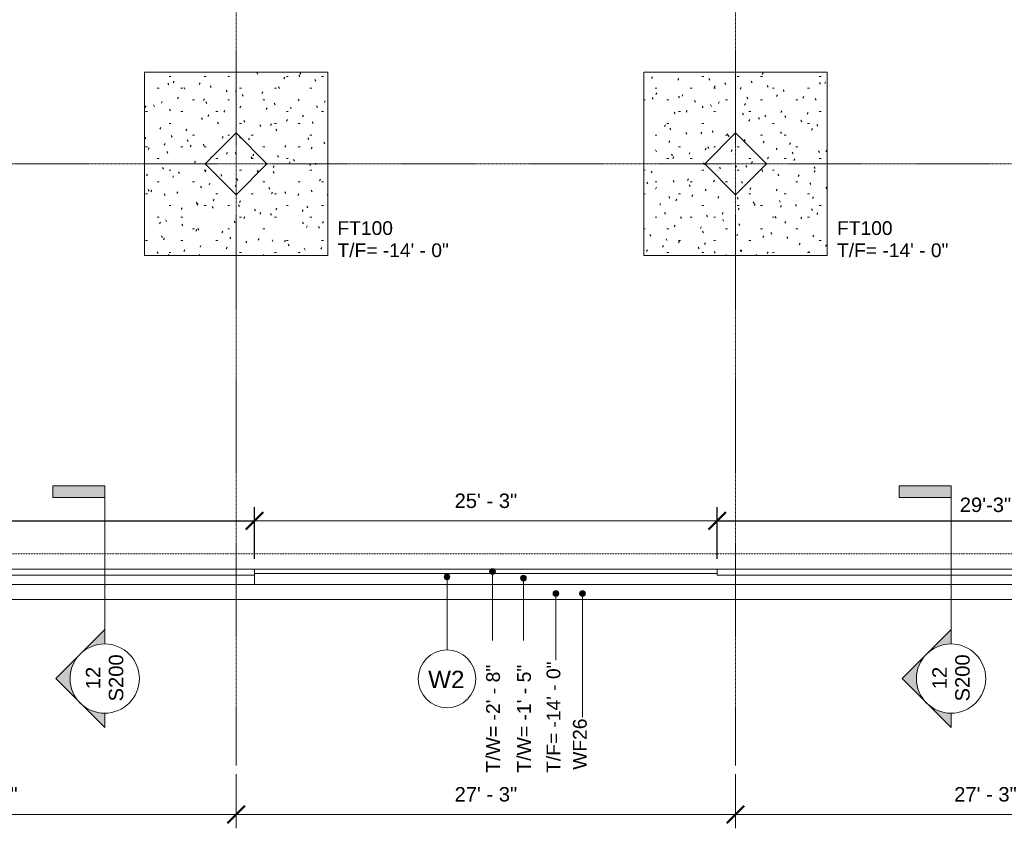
# Model space of a CAD drawing. Header units: inches. Extents: x -4126 to -1638, y 141 to 12362.
# Tile 5 of 15: x -2969 to -2324, y 9731 to 10261. Entities that reach past the tile are written whole.
import ezdxf

# ---------------------------------------------------------------- set-up
doc = ezdxf.new("R2010")
doc.units = ezdxf.units.IN
doc.header["$MEASUREMENT"] = 0
doc.linetypes.add('Aligning Line 1_8_', pattern=[0.25, 0.125, -0.125])
doc.linetypes.add('Línea de rejilla', pattern=[0.875, 0.5, -0.125, 0.125, -0.125])
for name, color, linetype, lineweight in [('A-ANNO-DIMS', 7, 'Continuous', 9), ('A-ANNO-DIMS-96', 7, 'Continuous', 9), ('A-ANNO-DIMS_corr', 7, 'Continuous', 9), ('A-ANNO-NOTE', 7, 'Continuous', 9), ('A-DETL-GENF', 7, 'Continuous', 9), ('A-FLOR', 7, 'Continuous', 9), ('A-WALL', 7, 'Continuous', 9), ('A-WALL-IDEN', 7, 'Continuous', 9), ('G-ANNO-DIMS', 7, 'Continuous', 9), ('S-FNDN', 7, 'Continuous', 9), ('S-FNDN-IDEN', 7, 'Continuous', 9), ('S-GRID', 7, 'Continuous', 9)]:
    doc.layers.add(name, color=color, linetype=linetype, lineweight=lineweight)
doc.styles.add('Arial', font='Arial.ttf', dxfattribs={"height": 9.448819})
doc.styles.add('Arial_2', font='arial.ttf', dxfattribs={"height": 9})
doc.styles.add('Arial_3', font='arial.ttf', dxfattribs={"height": 9.070866})
doc.styles.add('Arial_4', font='arial.ttf', dxfattribs={"height": 11.338583})
doc.dimstyles.new('Diagonal_-_Arial_2_5_mm', dxfattribs={"dimscale": 12, "dimtxt": 9.640246, "dimasz": 0.944882, "dimexe": 0.755906, "dimexo": 0.472441, "dimgap": 0.472441, "dimtad": 1, "dimdec": 4, "dimrnd": 0.0625, "dimzin": 1, "dimdsep": 46, "dimlunit": 4, "dimtxsty": 'Arial', "dimblk1": 'OBLIQUE', "dimblk2": 'OBLIQUE', "dimsah": 1, "dimcen": 0.09, "dimazin": 0, "dimtfac": 1, "dimtdec": 4, "dimtix": 1, "dimtmove": 0, "dimatfit": 3, "dimfxl": 1, "dimtvp": 1, "dimtfill": 1, "dimfrac": 2, "dimtolj": 1, "dimtzin": 0, "dimarcsym": 2})

# ---------------------------------------------------------------- blocks, each defined once
blk = doc.blocks.new('Zapata-Rectangular - 10_0x10_0x2_1-V15-FOUNDATION PLAN 01')
at = {"layer": 'S-FNDN'}
h = blk.add_hatch(dxfattribs=at)
h.set_pattern_fill('FP_24', color=256, style=0, pattern_type=2)
h.set_pattern_definition([(0, (2500.324, -10166.597), (30.72, 7.68), [1.267, -21.773, 1.267, -21.773, -122.88]), (0, (2500.324, -10166.597), (30.72, 7.68), [-46.08, 1.267, -44.813, 1.267, -21.773, -53.76]), (0, (2500.324, -10166.597), (30.72, 7.68), [-115.2, 1.267, -14.093, 1.267, -37.133]), (120, (2511.844, -10162.757), (-22.011075, 22.7643004), [1.267, -21.773, 1.267, -21.773, -122.88]), (120, (2511.844, -10162.757), (-22.011075, 22.7643004), [-46.08, 1.267, -44.813, 1.267, -21.773, -53.76]), (120, (2511.844, -10162.757), (-22.011075, 22.7643004), [-115.2, 1.267, -14.093, 1.267, -37.133]), (240, (2515.684, -10147.397), (-8.708925, -30.4443004), [1.267, -21.773, 1.267, -21.773, -122.88]), (240, (2515.684, -10147.397), (-8.708925, -30.4443004), [-46.08, 1.267, -44.813, 1.267, -21.773, -53.76]), (240, (2515.684, -10147.397), (-8.708925, -30.4443004), [-115.2, 1.267, -14.093, 1.267, -37.133])])
h.paths.add_polyline_path([(60, 60), (60, -60), (-60, -60), (-60, 60)], flags=0)
at = {"layer": 'S-FNDN', "linetype": 'Aligning Line 1_8_'}
for p, q in [((60, 60), (-60, 60)), ((-60, 60), (-60, -60)), ((-60, -60), (-60, 60)), ((-60, 60), (60, 60)), ((-60, 60), (-60, 60)), ((60, -60), (60, 60)), ((60, 60), (60, -60)), ((60, 60), (60, 60)), ((-60, -60), (60, -60)), ((60, -60), (-60, -60)), ((-60, -60), (-60, -60)), ((60, -60), (60, -60))]:
    blk.add_line(p, q, dxfattribs=at)
blk = doc.blocks.new('Zapata-Rectangular - 10_0x10_0x2_1-V16-FOUNDATION PLAN 01')
at = {"layer": 'S-FNDN'}
h = blk.add_hatch(dxfattribs=at)
h.set_pattern_fill('FP_25', color=256, style=0, pattern_type=2)
h.set_pattern_definition([(0, (2827.324, -10166.597), (30.72, 7.68), [1.267, -21.773, 1.267, -21.773, -122.88]), (0, (2827.324, -10166.597), (30.72, 7.68), [-46.08, 1.267, -44.813, 1.267, -21.773, -53.76]), (0, (2827.324, -10166.597), (30.72, 7.68), [-115.2, 1.267, -14.093, 1.267, -37.133]), (120, (2838.844, -10162.757), (-22.011075, 22.7643004), [1.267, -21.773, 1.267, -21.773, -122.88]), (120, (2838.844, -10162.757), (-22.011075, 22.7643004), [-46.08, 1.267, -44.813, 1.267, -21.773, -53.76]), (120, (2838.844, -10162.757), (-22.011075, 22.7643004), [-115.2, 1.267, -14.093, 1.267, -37.133]), (240, (2842.684, -10147.397), (-8.708925, -30.4443004), [1.267, -21.773, 1.267, -21.773, -122.88]), (240, (2842.684, -10147.397), (-8.708925, -30.4443004), [-46.08, 1.267, -44.813, 1.267, -21.773, -53.76]), (240, (2842.684, -10147.397), (-8.708925, -30.4443004), [-115.2, 1.267, -14.093, 1.267, -37.133])])
h.paths.add_polyline_path([(60, 60), (60, -60), (-60, -60), (-60, 60)], flags=0)
at = {"layer": 'S-FNDN', "linetype": 'Aligning Line 1_8_'}
for p, q in [((60, 60), (-60, 60)), ((-60, 60), (-60, -60)), ((-60, -60), (-60, 60)), ((-60, 60), (60, 60)), ((-60, 60), (-60, 60)), ((60, -60), (60, 60)), ((60, 60), (60, -60)), ((60, 60), (60, 60)), ((-60, -60), (60, -60)), ((60, -60), (-60, -60)), ((-60, -60), (-60, -60)), ((60, -60), (60, -60))]:
    blk.add_line(p, q, dxfattribs=at)
blk = doc.blocks.new('SECTION - SECTION-603717-FOUNDATION PLAN 01')
at = {"layer": 'A-DETL-GENF'}
blk.add_hatch(color=256, dxfattribs=at).paths.add_polyline_path([(103.56, 34.02), (103.56, 0), (96, 0), (96, 34.02)], flags=0)
h = blk.add_hatch(color=256, dxfattribs=at)
edge = h.paths.add_edge_path(flags=0)
edge.add_line((-22.68, 32.07), (9.39, 0))
edge.add_line((9.39, 0), (0, 0))
edge.add_arc((-22.68, 0), 22.68, 0, 180)
edge.add_line((-45.35, 0), (-54.75, 0))
edge.add_line((-54.75, 0), (-22.68, 32.07))
for p, q in [((103.56, 34.02), (96, 34.02)), ((96, 34.02), (96, 0)), ((96, 34.02), (103.56, 34.02)), ((96, 0), (96, 34.02)), ((103.56, 0), (103.56, 34.02)), ((103.56, 34.02), (103.56, 0)), ((-22.68, 32.07), (-54.75, 0)), ((-54.75, 0), (-22.68, 32.07)), ((9.39, 0), (-22.68, 32.07)), ((-22.68, 32.07), (9.39, 0)), ((0, 0), (96, 0)), ((96, 0), (103.56, 0)), ((103.56, 0), (96, 0)), ((-54.75, 0), (-45.35, 0)), ((-45.35, 0), (-54.75, 0)), ((0, 0), (9.39, 0)), ((9.39, 0), (0, 0))]:
    blk.add_line(p, q, dxfattribs=at)
blk.add_circle((-22.68, 0), 22.68, dxfattribs=at)
blk.add_arc((-22.68, 0), 22.68, 0, 180, dxfattribs=at)
blk = doc.blocks.new('DIMBLOCK2-FOUNDATION PLAN 01')
at = {"layer": 'A-ANNO-DIMS-96'}
for p, q in [((-3154.32, 9766.94), (-3154.32, 9731.41)), ((-3154.32, 9740.48), (-3154.32, 9766.94)), ((-2827.32, 9766.94), (-2827.32, 9731.41)), ((-2827.32, 9740.48), (-2827.32, 9766.94)), ((-3154.32, 9740.48), (-2827.32, 9740.48))]:
    blk.add_line(p, q, dxfattribs=at)
at = {"layer": 'A-ANNO-DIMS-96', "lineweight": 50}
for p, q in [((-3154.32, 9740.48), (-3148.65, 9746.15)), ((-2827.32, 9740.48), (-2821.65, 9746.15)), ((-3154.32, 9740.48), (-3159.99, 9734.81)), ((-2827.32, 9740.48), (-2832.99, 9734.81))]:
    blk.add_line(p, q, dxfattribs=at)
at = {"layer": 'A-ANNO-DIMS-96', "color": 0, "insert": (-3011.29, 9758.41), "char_height": 9.449, "width": 49.1208, "attachment_point": 1, "line_spacing_factor": 0.941778, "style": 'Arial', "bg_fill": 3, "box_fill_scale": 1.25, "bg_fill_color": 256, "bg_fill_true_color": 13158600, "bg_fill_transparency": 0}
blk.add_mtext('27\' - 3"', dxfattribs=at)
blk = doc.blocks.new('_Oblique')
at = {"color": 0, "linetype": 'ByBlock', "lineweight": -2}
blk.add_line((-0.5, -0.5), (0.5, 0.5), dxfattribs=at)
blk = doc.blocks.new('DIMBLOCK3-FOUNDATION PLAN 01')
at = {"layer": 'A-ANNO-DIMS-96'}
for p, q in [((-2827.32, 9766.94), (-2827.32, 9731.41)), ((-2827.32, 9740.48), (-2827.32, 9766.94)), ((-2500.32, 9766.94), (-2500.32, 9731.41)), ((-2500.32, 9740.48), (-2500.32, 9766.94)), ((-2827.32, 9740.48), (-2500.32, 9740.48))]:
    blk.add_line(p, q, dxfattribs=at)
at = {"layer": 'A-ANNO-DIMS-96', "lineweight": 50}
for p, q in [((-2827.32, 9740.48), (-2821.65, 9746.15)), ((-2500.32, 9740.48), (-2494.65, 9746.15)), ((-2827.32, 9740.48), (-2832.99, 9734.81)), ((-2500.32, 9740.48), (-2505.99, 9734.81))]:
    blk.add_line(p, q, dxfattribs=at)
at = {"layer": 'A-ANNO-DIMS-96', "color": 0, "insert": (-2684.29, 9758.41), "char_height": 9.449, "width": 49.1208, "attachment_point": 1, "line_spacing_factor": 0.941778, "style": 'Arial', "bg_fill": 3, "box_fill_scale": 1.25, "bg_fill_color": 256, "bg_fill_true_color": 13158600, "bg_fill_transparency": 0}
blk.add_mtext('27\' - 3"', dxfattribs=at)
blk = doc.blocks.new('DIMBLOCK4-FOUNDATION PLAN 01')
at = {"layer": 'A-ANNO-DIMS-96'}
for p, q in [((-2500.32, 9766.94), (-2500.32, 9731.41)), ((-2500.32, 9740.48), (-2500.32, 9766.94)), ((-2173.32, 9766.94), (-2173.32, 9731.41)), ((-2173.32, 9740.48), (-2173.32, 9766.94)), ((-2500.32, 9740.48), (-2173.32, 9740.48))]:
    blk.add_line(p, q, dxfattribs=at)
at = {"layer": 'A-ANNO-DIMS-96', "lineweight": 50}
for p, q in [((-2500.32, 9740.48), (-2494.65, 9746.15)), ((-2173.32, 9740.48), (-2167.65, 9746.15)), ((-2500.32, 9740.48), (-2505.99, 9734.81)), ((-2173.32, 9740.48), (-2178.99, 9734.81))]:
    blk.add_line(p, q, dxfattribs=at)
at = {"layer": 'A-ANNO-DIMS-96', "color": 0, "insert": (-2357.29, 9758.41), "char_height": 9.449, "width": 49.1208, "attachment_point": 1, "line_spacing_factor": 0.941778, "style": 'Arial', "bg_fill": 3, "box_fill_scale": 1.25, "bg_fill_color": 256, "bg_fill_true_color": 13158600, "bg_fill_transparency": 0}
blk.add_mtext('27\' - 3"', dxfattribs=at)
blk = doc.blocks.new('Wall Type - Familia4-287244-FOUNDATION PLAN 01')
at = {"layer": 'A-WALL-IDEN'}
blk.add_circle((0, 0), 0.1969, dxfattribs=at)
blk = doc.blocks.new('DIMBLOCK26-FOUNDATION PLAN 01')
at = {"layer": 'A-ANNO-DIMS-96'}
for p, q in [((-2815.32, 9907.86), (-2815.32, 9941.78)), ((-2512.32, 9907.86), (-2512.32, 9941.78)), ((-2815.32, 9932.71), (-2512.32, 9932.71)), ((-2815.32, 9932.71), (-2815.32, 9907.86)), ((-2512.32, 9932.71), (-2512.32, 9907.86))]:
    blk.add_line(p, q, dxfattribs=at)
at = {"layer": 'A-ANNO-DIMS-96', "lineweight": 50}
for p, q in [((-2815.32, 9932.71), (-2809.65, 9938.38)), ((-2512.32, 9932.71), (-2506.65, 9938.38)), ((-2815.32, 9932.71), (-2820.99, 9927.04)), ((-2512.32, 9932.71), (-2517.99, 9927.04))]:
    blk.add_line(p, q, dxfattribs=at)
at = {"layer": 'A-ANNO-DIMS-96', "color": 0, "insert": (-2684.29, 9950.64), "char_height": 9.449, "width": 49.1208, "attachment_point": 1, "line_spacing_factor": 0.941778, "style": 'Arial', "bg_fill": 3, "box_fill_scale": 1.25, "bg_fill_color": 256, "bg_fill_true_color": 13158600, "bg_fill_transparency": 0}
blk.add_mtext('25\' - 3"', dxfattribs=at)
blk = doc.blocks.new('*D106')
at = {"layer": 'A-ANNO-DIMS_corr', "color": 0, "lineweight": -2}
for p, q in [((-3819.32, 9907.86), (-3819.32, 9941.78)), ((-2815.32, 9907.86), (-2815.32, 9941.78)), ((-3819.32, 9932.71), (-2815.32, 9932.71))]:
    blk.add_line(p, q, dxfattribs=at)
at = {"layer": 'Defpoints', "color": 0}
for p in [(-2815.32, 9932.71), (-3819.32, 9902.19), (-2815.32, 9902.19)]:
    blk.add_point(p, dxfattribs=at)
at = {"layer": 'A-ANNO-DIMS_corr', "color": 0, "lineweight": -2, "xscale": 11.33858267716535, "yscale": 11.33858267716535, "zscale": 11.33858267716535, "rotation": 180}
blk.add_blockref('_Oblique', (-3819.32, 9932.71), dxfattribs=at)
at = {"layer": 'A-ANNO-DIMS_corr', "color": 0, "lineweight": -2, "xscale": 11.33858267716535, "yscale": 11.33858267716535, "zscale": 11.33858267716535}
blk.add_blockref('_Oblique', (-2815.32, 9932.71), dxfattribs=at)
at = {"layer": 'A-ANNO-DIMS_corr', "color": 0, "insert": (-3317.32, 9943.21), "char_height": 9.449, "attachment_point": 5, "style": 'Arial', "bg_fill": 3, "box_fill_scale": 1.25, "bg_fill_color": 256, "bg_fill_true_color": 13158600, "bg_fill_transparency": 0}
blk.add_mtext('\\A1;83\'-8"', dxfattribs=at)
blk = doc.blocks.new('*D107')
at = {"layer": 'A-ANNO-DIMS_corr', "color": 0, "lineweight": -2}
for p, q in [((-2512.32, 9907.86), (-2512.32, 9941.78)), ((-2161.32, 9906.86), (-2161.32, 9941.78)), ((-2512.32, 9932.71), (-2161.32, 9932.71))]:
    blk.add_line(p, q, dxfattribs=at)
at = {"layer": 'Defpoints', "color": 0}
for p in [(-2161.32, 9932.71), (-2512.32, 9902.19), (-2161.32, 9901.19)]:
    blk.add_point(p, dxfattribs=at)
at = {"layer": 'A-ANNO-DIMS_corr', "color": 0, "lineweight": -2, "xscale": 11.33858267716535, "yscale": 11.33858267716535, "zscale": 11.33858267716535, "rotation": 180}
blk.add_blockref('_Oblique', (-2512.32, 9932.71), dxfattribs=at)
at = {"layer": 'A-ANNO-DIMS_corr', "color": 0, "lineweight": -2, "xscale": 11.33858267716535, "yscale": 11.33858267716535, "zscale": 11.33858267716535}
blk.add_blockref('_Oblique', (-2161.32, 9932.71), dxfattribs=at)
at = {"layer": 'A-ANNO-DIMS_corr', "color": 0, "insert": (-2336.82, 9943.21), "char_height": 9.449, "attachment_point": 5, "style": 'Arial', "bg_fill": 3, "box_fill_scale": 1.25, "bg_fill_color": 256, "bg_fill_true_color": 13158600, "bg_fill_transparency": 0}
blk.add_mtext('\\A1;29\'-3"', dxfattribs=at)

msp = doc.modelspace()

# ---------------------------------------------------------------- hatches: boundary and pattern name
at = {"layer": 'A-WALL-IDEN'}
h = msp.add_hatch(color=256, dxfattribs=at)
edge = h.paths.add_edge_path(flags=0)
edge.add_arc((-2689.25911, 9896.1894), 1.875, 0, 360)
at = {"layer": 'G-ANNO-DIMS'}
h = msp.add_hatch(color=256, dxfattribs=at)
edge = h.paths.add_edge_path(flags=0)
edge.add_arc((-2659.49147, 9899.52496), 1.875, 0, 360)
h = msp.add_hatch(color=256, dxfattribs=at)
edge = h.paths.add_edge_path(flags=0)
edge.add_arc((-2639.27269, 9895.28989), 1.875, 0, 360)
at = {"layer": 'S-FNDN-IDEN'}
h = msp.add_hatch(color=256, dxfattribs=at)
edge = h.paths.add_edge_path(flags=0)
edge.add_arc((-2617.95118, 9885.13236), 1.875, 0, 360)
h = msp.add_hatch(color=256, dxfattribs=at)
edge = h.paths.add_edge_path(flags=0)
edge.add_arc((-2600.57779, 9885.13236), 1.875, 0, 360)

# ---------------------------------------------------------------- linework, layer by layer
at = {"layer": 'A-FLOR'}
for p, q in [((-2847.56638, 10166.59688), (-2827.32374, 10186.83952)), ((-2827.32374, 10186.83952), (-2807.0811, 10166.59688)), ((-2520.56638, 10166.59688), (-2500.32374, 10186.83952)), ((-2500.32374, 10186.83952), (-2480.0811, 10166.59688)), ((-2827.32374, 10146.35424), (-2847.56638, 10166.59688)), ((-2807.0811, 10166.59688), (-2827.32374, 10146.35424)), ((-2500.32374, 10146.35424), (-2520.56638, 10166.59688)), ((-2480.0811, 10166.59688), (-2500.32374, 10146.35424)), ((-3819.32374, 9901.1894), (-1943.13624, 9901.1894))]:
    msp.add_line(p, q, dxfattribs=at)
at = {"layer": 'A-WALL'}
for p, q in [((-2815.32374, 9901.1894), (-2815.32374, 9891.1894)), ((-3819.32374, 9897.1894), (-2815.32374, 9897.1894)), ((-2815.32374, 9898.1894), (-2512.32374, 9898.1894)), ((-2512.32374, 9897.1894), (-1939.32374, 9897.1894)), ((-1933.32374, 9891.1894), (-3829.32374, 9891.1894))]:
    msp.add_line(p, q, dxfattribs=at)
at = {"layer": 'A-WALL-IDEN'}
msp.add_line((-2689.25911, 9896.1894), (-2689.25911, 9848.1894), dxfattribs=at)
msp.add_circle((-2689.25911, 9896.1894), 1.875, dxfattribs=at)
at = {"layer": 'G-ANNO-DIMS'}
for p, q in [((-2659.49147, 9899.52496), (-2659.49147, 9842.54449)), ((-2639.27269, 9895.28989), (-2639.27269, 9842.54449))]:
    msp.add_line(p, q, dxfattribs=at)
for centre in [(-2659.49147, 9899.52496), (-2639.27269, 9895.28989)]:
    msp.add_circle(centre, 1.875, dxfattribs=at)
at = {"layer": 'S-FNDN', "linetype": 'Aligning Line 1_8_'}
for p, q in [((-2815.32374, 9911.1894), (-3809.32374, 9911.1894)), ((-2815.32374, 9911.1894), (-3809.32374, 9911.1894)), ((-1956.32374, 9911.1894), (-2815.32374, 9911.1894)), ((-1956.32374, 9911.1894), (-2815.32374, 9911.1894)), ((-3839.32374, 9881.1894), (-2815.32374, 9881.1894)), ((-2815.32374, 9881.1894), (-3839.32374, 9881.1894)), ((-2815.32374, 9881.1894), (-1920.32374, 9881.1894)), ((-1920.32374, 9881.1894), (-2815.32374, 9881.1894))]:
    msp.add_line(p, q, dxfattribs=at)
at = {"layer": 'S-FNDN'}
msp.add_line((-2512.32374, 9901.1894), (-2512.32374, 9897.1894), dxfattribs=at)
at = {"layer": 'S-FNDN-IDEN'}
for p, q in [((-2617.95118, 9885.13236), (-2617.95118, 9841.48202)), ((-2600.57779, 9885.13236), (-2600.57779, 9804.27674))]:
    msp.add_line(p, q, dxfattribs=at)
for centre in [(-2617.95118, 9885.13236), (-2600.57779, 9885.13236)]:
    msp.add_circle(centre, 1.875, dxfattribs=at)
at = {"layer": 'S-GRID', "color": 253, "linetype": 'Línea de rejilla', "true_color": 0xaaaaaa}
for p, q in [((-2827.32374, 9772.6103), (-2827.32374, 12312.41399)), ((-2500.32374, 9772.6103), (-2500.32374, 12312.41399)), ((-1777.2452, 10166.59688), (-4076.95, 10166.59688))]:
    msp.add_line(p, q, dxfattribs=at)

# ---------------------------------------------------------------- block references
at = {"layer": 'A-DETL-GENF', "rotation": 90}
for p in [(-2913.32374, 9852.15003), (-2359.32374, 9852.15003)]:
    msp.add_blockref('SECTION - SECTION-603717-FOUNDATION PLAN 01', p, dxfattribs=at)
at = {"layer": 'A-WALL-IDEN', "xscale": 95.99999999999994, "yscale": 95.99999999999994, "zscale": 95.99999999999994}
msp.add_blockref('Wall Type - Familia4-287244-FOUNDATION PLAN 01', (-2689.25911, 9829.29176), dxfattribs=at)
at = {"layer": 'S-FNDN', "linetype": 'Aligning Line 1_8_'}
for name, p in [('Zapata-Rectangular - 10_0x10_0x2_1-V16-FOUNDATION PLAN 01', (-2827.32374, 10166.59688)), ('Zapata-Rectangular - 10_0x10_0x2_1-V15-FOUNDATION PLAN 01', (-2500.32374, 10166.59688))]:
    msp.add_blockref(name, p, dxfattribs=at)

# ---------------------------------------------------------------- texts
at = {"layer": 'A-ANNO-NOTE', "char_height": 9.448819, "attachment_point": 1, "rotation": 90, "style": 'Arial'}
for s, insert, width in [('S200', (-2910.6078, 9814.521), 36.966), ('S200', (-2356.6078, 9814.521), 36.966), ('12', (-2925.6078, 9822.521), 17.574), ('12', (-2371.6078, 9822.521), 17.574)]:
    msp.add_mtext(s, dxfattribs=dict(at, insert=insert, width=width))
at = {"layer": 'A-WALL-IDEN', "insert": (-2701.58851, 9834.60528), "char_height": 11.338583, "width": 30.3, "attachment_point": 1, "style": 'Arial_4'}
msp.add_mtext('W2', dxfattribs=at)
at = {"layer": 'G-ANNO-DIMS', "char_height": 9.0708661, "width": 84.1789203, "attachment_point": 1, "rotation": 90, "line_spacing_factor": 0.941778, "style": 'Arial_3', "bg_fill": 3, "box_fill_scale": 1.25, "bg_fill_color": 256, "bg_fill_true_color": 13158600, "bg_fill_transparency": 0}
for s, insert in [('T/W= -2\' - 8"', (-2663.65137, 9767.89539)), ('T/W= -1\' - 5"', (-2643.43258, 9767.89539))]:
    msp.add_mtext(s, dxfattribs=dict(at, insert=insert))
at = {"layer": 'S-FNDN-IDEN', "char_height": 9, "attachment_point": 1, "style": 'Arial_2'}
for s, insert, width in [('FT100', (-2760.96276, 10128.99475), 44.238), ('FT100', (-2433.96276, 10128.99475), 44.238), ('T/F= -14\' - 0"', (-2760.96276, 10114.49475), 89.082), ('T/F= -14\' - 0"', (-2433.96276, 10114.49475), 89.082)]:
    msp.add_mtext(s, dxfattribs=dict(at, insert=insert, width=width))
at = {"layer": 'S-FNDN-IDEN', "char_height": 9, "attachment_point": 1, "rotation": 90, "style": 'Arial_2'}
for s, insert, width in [('T/F= -14\' - 0"', (-2624.06999, 9767.74343), 89.082), ('WF26', (-2606.81944, 9769.76965), 41.511)]:
    msp.add_mtext(s, dxfattribs=dict(at, insert=insert, width=width))

# ---------------------------------------------------------------- next in the draw order: dimensions: what is measured, and where the dimension line sits
at = {"layer": 'A-ANNO-DIMS'}
for base, p1, p2, override, picture, middle in [((-2512.32374, 9932.70883), (-2815.32374, 9902.1894), (-2512.32374, 9902.1894), {"dimpost": '<>', "dimfxl": 303}, 'DIMBLOCK26-FOUNDATION PLAN 01', (-2663.82374, 9943.20565)), ((-2827.32374, 9740.47685), (-3154.32374, 9772.6103), (-2827.32374, 9772.6103), {"dimpost": '<>', "dimfxl": 327}, 'DIMBLOCK2-FOUNDATION PLAN 01', (-2990.82374, 9750.97368))]:
    dim = msp.add_linear_dim(base=base, p1=p1, p2=p2, dimstyle='Diagonal_-_Arial_2_5_mm', override=override, dxfattribs=at)
    dim.commit()
    dim.dimension.update_dxf_attribs({"geometry": picture, "text_midpoint": middle})

# ---------------------------------------------------------------- next in the draw order: dimensions: what is measured, and where the dimension line sits
dim = msp.add_linear_dim(base=(-2500.32374, 9740.47685), p1=(-2827.32374, 9772.6103), p2=(-2500.32374, 9772.6103), dimstyle='Diagonal_-_Arial_2_5_mm', override={"dimpost": '<>', "dimfxl": 327}, dxfattribs=at)
dim.commit()
dim.dimension.update_dxf_attribs({"geometry": 'DIMBLOCK3-FOUNDATION PLAN 01', "text_midpoint": (-2663.82374, 9750.97368)})
at = {"layer": 'A-ANNO-DIMS_corr'}
for base, p1, p2, picture, middle in [((-2815.32374, 9932.70883), (-3819.32374, 9902.1894), (-2815.32374, 9902.1894), '*D106', (-3317.32374, 9943.20565)), ((-2161.32374, 9932.70883), (-2512.32374, 9902.1894), (-2161.32374, 9901.1894), '*D107', (-2336.82374, 9943.20565))]:
    dim = msp.add_linear_dim(base=base, p1=p1, p2=p2, dimstyle='Diagonal_-_Arial_2_5_mm', override={"dimpost": '<>', "dimfxl": 303}, dxfattribs=at)
    dim.commit()
    dim.dimension.update_dxf_attribs({"geometry": picture, "text_midpoint": middle})

# ---------------------------------------------------------------- next in the draw order: dimensions: what is measured, and where the dimension line sits
at = {"layer": 'A-ANNO-DIMS'}
dim = msp.add_linear_dim(base=(-2173.32374, 9740.47685), p1=(-2500.32374, 9772.6103), p2=(-2173.32374, 9772.6103), dimstyle='Diagonal_-_Arial_2_5_mm', override={"dimpost": '<>', "dimfxl": 327}, dxfattribs=at)
dim.commit()
dim.dimension.update_dxf_attribs({"geometry": 'DIMBLOCK4-FOUNDATION PLAN 01', "text_midpoint": (-2336.82374, 9750.97368)})

doc.saveas('drawing.dxf')
